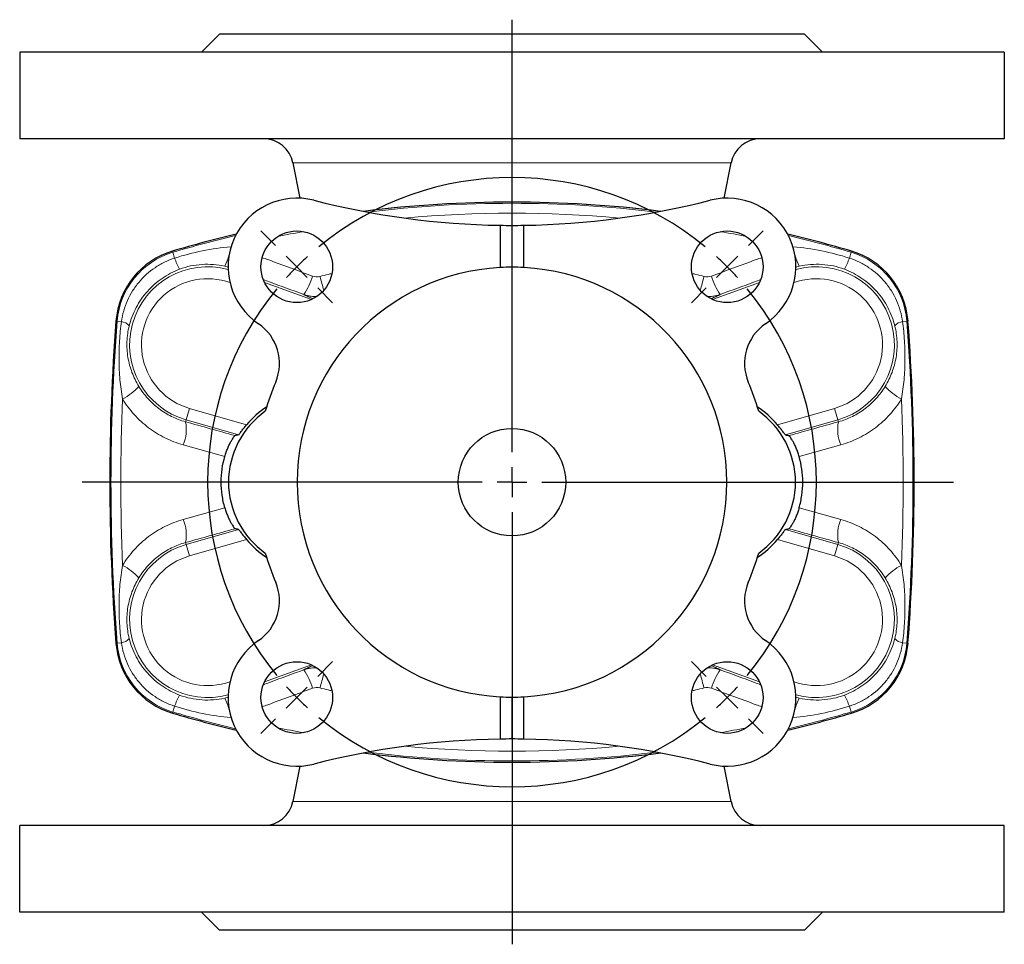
# Model space of a CAD drawing. Header units: millimetres. Extents: x -261 to 505, y -237 to 323.
# Tile 1 of 5: x -259 to -94, y -237 to -82. Entities that reach past the tile are written whole.
import ezdxf

# ---------------------------------------------------------------- set-up
doc = ezdxf.new("R2010")
doc.units = ezdxf.units.MM
doc.layers.add('FORMAT', color=7, linetype='Continuous')

# ---------------------------------------------------------------- blocks, each defined once
blk = doc.blocks.new('SW_CENTERMARKSYMBOL_2')
at = {"layer": 'FORMAT', "color": 0}
for p, q in [((0, 5), (0, 77.43)), ((0, 0), (0, 2.5)), ((-5, 0), (-72.02, 0)), ((0, 0), (-2.5, 0)), ((0, 0), (0, -2.5)), ((0, 0), (2.5, 0)), ((5, 0), (74, 0)), ((0, -5), (0, -77.38))]:
    blk.add_line(p, q, dxfattribs=at)
blk = doc.blocks.new('SW_CENTERMARKSYMBOL_3')
at = {"layer": 'FORMAT', "color": 0}
for p, q in [((-75.66, 3.54), (-78.14, 6.01)), ((3.54, 3.54), (6.01, 6.01)), ((-72.12, 0), (-73.89, 1.77)), ((-36.06, -31.06), (-36.06, 2.5)), ((0, 0), (1.77, 1.77)), ((0, 0), (-1.77, -1.77)), ((-72.12, 0), (-70.36, -1.77)), ((-68.59, -3.54), (-66.11, -6.01)), ((-3.54, -3.54), (-6.01, -6.01)), ((-36.06, -36.06), (-36.06, -33.56)), ((-41.06, -36.06), (-74.62, -36.06)), ((-36.06, -36.06), (-38.56, -36.06)), ((-36.06, -36.06), (-36.06, -38.56)), ((-36.06, -36.06), (-33.56, -36.06)), ((-31.06, -36.06), (2.5, -36.06)), ((-36.06, -41.06), (-36.06, -74.62)), ((-68.59, -68.59), (-66.11, -66.11)), ((-3.54, -68.59), (-6.01, -66.11)), ((-72.12, -72.12), (-70.36, -70.36)), ((0, -72.12), (-1.77, -70.36)), ((-72.12, -72.12), (-73.89, -73.89)), ((0, -72.12), (1.77, -73.89)), ((-75.66, -75.66), (-78.14, -78.14)), ((3.54, -75.66), (6.01, -78.14))]:
    blk.add_line(p, q, dxfattribs=at)
for start, end in [(50.6172, 129.3828), (132.1914, 135), (45, 47.8086), (42.1914, 45), (135, 137.8086), (140.6172, 219.3828), (320.6172, 39.3828), (222.1914, 225), (315, 317.8086), (225, 227.8086), (312.1914, 315), (230.6172, 309.3828)]:
    blk.add_arc((-36.06, -36.06), 51, start, end, dxfattribs=at)

msp = doc.modelspace()

# ---------------------------------------------------------------- linework, layer by layer
at = {"color": 7, "linetype": 'Continuous', "lineweight": 25}
for p, q in [((-225.29, -84.58), (-228.29, -87.58)), ((-127.29, -84.58), (-225.29, -84.58)), ((-124.29, -87.58), (-127.29, -84.58)), ((-93.8, -87.58), (-258.78, -87.58)), ((-258.78, -87.58), (-258.78, -102.08)), ((-93.8, -87.58), (-93.8, -102.08)), ((-93.8, -102.08), (-258.78, -102.08)), ((-213, -106.13), (-211.86, -112.03)), ((-140.72, -112.03), (-139.58, -106.13)), ((-178.29, -116.56), (-178.29, -123.64)), ((-176.29, -123.58), (-176.29, -116.58)), ((-174.29, -123.64), (-174.29, -116.56)), ((-178.29, -195.52), (-178.29, -202.59)), ((-176.29, -202.58), (-176.29, -195.58)), ((-174.29, -202.59), (-174.29, -195.52)), ((-211.86, -207.13), (-213, -213.03)), ((-139.58, -213.03), (-140.72, -207.13)), ((-258.78, -231.58), (-258.78, -217.08)), ((-93.8, -217.08), (-258.78, -217.08)), ((-93.8, -231.58), (-93.8, -217.08)), ((-93.8, -231.58), (-258.78, -231.58)), ((-228.29, -231.58), (-225.29, -234.58)), ((-127.29, -234.58), (-124.29, -231.58)), ((-127.29, -234.58), (-225.29, -234.58))]:
    msp.add_line(p, q, dxfattribs=at)
at = {"color": 8, "linetype": 'Continuous', "lineweight": 18}
for p, q in [((-139.58, -106.13), (-213, -106.13)), ((-223.4, -120.19), (-223.36, -120.18)), ((-223.36, -120.2), (-223.4, -120.19)), ((-129.22, -120.18), (-129.18, -120.19)), ((-129.22, -120.2), (-129.18, -120.19)), ((-233.16, -120.9), (-233.11, -121.09)), ((-233.16, -120.9), (-233.16, -120.9)), ((-233.11, -121.09), (-232.82, -122.06)), ((-119.47, -121.09), (-119.76, -122.06)), ((-119.42, -120.9), (-119.47, -121.09)), ((-119.42, -120.9), (-119.42, -120.9)), ((-224.41, -123.42), (-223.85, -123.57)), ((-128.17, -123.42), (-128.74, -123.57)), ((-209.91, -129), (-217.75, -126.15)), ((-142.67, -129), (-134.84, -126.15)), ((-242.64, -132.6), (-242.63, -132.6)), ((-242.63, -132.6), (-242.44, -132.61)), ((-242.44, -132.61), (-241.74, -132.67)), ((-110.14, -132.61), (-110.85, -132.67)), ((-109.95, -132.6), (-110.14, -132.61)), ((-109.95, -132.6), (-109.94, -132.6)), ((-230.34, -147.22), (-230.89, -149.14)), ((-220.76, -149.97), (-230.34, -147.22)), ((-131.82, -149.97), (-122.24, -147.22)), ((-122.24, -147.22), (-121.69, -149.14)), ((-230.99, -149.47), (-230.89, -149.14)), ((-230.89, -149.14), (-222.11, -151.66)), ((-121.69, -149.14), (-130.47, -151.66)), ((-121.6, -149.47), (-121.69, -149.14)), ((-231.39, -153.32), (-224.4, -155.28)), ((-121.19, -153.32), (-128.18, -155.28)), ((-231.39, -165.84), (-224.4, -163.88)), ((-121.19, -165.84), (-128.18, -163.88)), ((-230.89, -170.02), (-222.11, -167.5)), ((-121.69, -170.02), (-130.47, -167.5)), ((-230.99, -169.69), (-230.89, -170.02)), ((-220.76, -169.19), (-230.34, -171.94)), ((-131.82, -169.19), (-122.24, -171.94)), ((-121.6, -169.69), (-121.69, -170.02)), ((-230.34, -171.94), (-230.89, -170.02)), ((-122.24, -171.94), (-121.69, -170.02)), ((-242.64, -186.56), (-242.63, -186.56)), ((-242.63, -186.56), (-242.44, -186.54)), ((-242.44, -186.54), (-241.74, -186.49)), ((-110.14, -186.54), (-110.85, -186.49)), ((-109.95, -186.56), (-110.14, -186.54)), ((-109.95, -186.56), (-109.94, -186.56)), ((-209.91, -190.16), (-217.75, -193.01)), ((-142.67, -190.16), (-134.84, -193.01)), ((-224.41, -195.74), (-223.85, -195.59)), ((-128.17, -195.74), (-128.74, -195.59)), ((-233.11, -198.07), (-232.82, -197.09)), ((-119.47, -198.07), (-119.76, -197.09)), ((-233.16, -198.26), (-233.11, -198.07)), ((-233.16, -198.26), (-233.16, -198.26)), ((-223.36, -198.96), (-223.4, -198.97)), ((-223.4, -198.97), (-223.36, -198.98)), ((-129.22, -198.96), (-129.18, -198.97)), ((-129.22, -198.98), (-129.18, -198.97)), ((-119.42, -198.26), (-119.47, -198.07)), ((-119.42, -198.26), (-119.42, -198.26)), ((-139.58, -213.03), (-213, -213.03))]:
    msp.add_line(p, q, dxfattribs=at)
at = {"color": 7, "linetype": 'Continuous', "lineweight": 25}
for centre, radius in [((-212.35, -123.52), 6), ((-140.23, -123.52), 6), ((-176.29, -159.58), 9), ((-212.35, -195.64), 6), ((-140.23, -195.64), 6)]:
    msp.add_circle(centre, radius, dxfattribs=at)
for centre, radius, start, end in [((-217.91, -107.08), 5, 11, 90), ((-134.67, -107.08), 5, 90, 169), ((-212.35, -123.52), 11.5, 75.579, 236.0214), ((-140.23, -123.52), 11.5, 303.9786, 104.421), ((-176.29, 16.72), 133.3, 255.579, 269.1403), ((-176.29, -313.95), 201.26, 82.9006, 97.0994), ((-176.29, 16.72), 133.3, 270.8597, 284.421), ((-176.29, 16.72), 133.3, 269.1403, 270), ((-176.29, 16.72), 133.3, 270, 270.8597), ((-176.29, -313.95), 201.26, 103.2676, 106.4147), ((-176.29, -313.95), 201.26, 73.5853, 76.7324), ((-229.42, -133.62), 13.26, 106.4147, 175.5947), ((-123.16, -133.62), 13.26, 4.4053, 73.5853), ((-176.29, -159.58), 36, 93.1847, 266.8153), ((-176.29, -159.58), 36, 90, 93.1847), ((-176.29, -159.58), 36, 86.8153, 90), ((-176.29, -159.58), 36, 273.1847, 86.8153), ((107.58, -159.58), 351.26, 175.5947, 184.4053), ((-223.25, -139.69), 8, 337.0429, 56.0214), ((-129.33, -139.69), 8, 123.9786, 202.9571), ((-460.17, -159.58), 351.26, 355.5947, 4.4053), ((-176.29, -159.58), 43, 157.0429, 163.9773), ((-176.29, -159.58), 43, 16.0227, 22.9571), ((-209.29, -159.58), 14.5, 125.0612, 234.9388), ((-209.29, -159.58), 14.97, 122.8587, 140.0372), ((-143.29, -159.58), 14.97, 39.9628, 57.1413), ((-143.29, -159.58), 14.5, 305.0612, 54.9388), ((-209.29, -159.58), 14.97, 219.9628, 237.1413), ((-143.29, -159.58), 14.97, 302.8587, 320.0372), ((-176.29, -159.58), 43, 196.0227, 202.9571), ((-176.29, -159.58), 43, 337.0429, 343.9773), ((-223.25, -179.47), 8, 303.9786, 22.9571), ((-129.33, -179.47), 8, 157.0429, 236.0214), ((-212.35, -195.64), 11.5, 123.9786, 284.421), ((-140.23, -195.64), 11.5, 255.579, 56.0214), ((-229.42, -185.54), 13.26, 184.4053, 253.5853), ((-123.16, -185.54), 13.26, 286.4147, 355.5947), ((-176.29, -159.58), 36, 266.8153, 270), ((-176.29, -159.58), 36, 270, 273.1847), ((-176.29, -5.2), 201.26, 253.5853, 256.7324), ((-176.29, -5.2), 201.26, 283.2676, 286.4147), ((-176.29, -335.88), 133.3, 90.8597, 104.421), ((-176.29, -335.88), 133.3, 90, 90.8597), ((-176.29, -335.88), 133.3, 89.1403, 90), ((-176.29, -335.88), 133.3, 75.579, 89.1403), ((-176.29, -5.2), 201.26, 262.9006, 277.0994), ((-217.91, -212.08), 5, 270, 349), ((-134.67, -212.08), 5, 191, 270)]:
    msp.add_arc(centre, radius, start, end, dxfattribs=at)
at = {"color": 8, "linetype": 'Continuous', "lineweight": 18}
for centre, radius, start, end in [((-176.29, -313.95), 201.26, 82.903, 97.097), ((-176.29, -313.95), 201.06, 83.0805, 96.9195), ((-176.29, -313.95), 199.41, 84.8226, 95.1774), ((-176.29, -313.95), 201.26, 103.2683, 106.4147), ((-176.29, -313.95), 201.06, 103.3172, 106.4147), ((-176.29, -313.95), 199.41, 100.0853, 101.3606), ((-176.29, -313.95), 199.41, 78.6394, 79.9147), ((-176.29, -313.95), 201.26, 73.5853, 76.7317), ((-176.29, -313.95), 201.06, 73.5853, 76.6828), ((-234.56, -118.45), 11.29, 333.8933, 351.14), ((-118.02, -118.45), 11.29, 188.86, 206.1067), ((-229.42, -133.62), 13.26, 106.4147, 175.5947), ((-229.42, -133.62), 13.06, 106.4147, 175.5947), ((-222.84, -118.71), 10.52, 198.5778, 209.7165), ((-129.74, -118.71), 10.52, 330.2835, 341.4222), ((-123.16, -133.62), 13.06, 4.4053, 73.5853), ((-123.16, -133.62), 13.26, 4.4053, 73.5853), ((-227.29, -136.58), 13.07, 74.7067, 254), ((-125.29, -136.58), 13.07, 286, 105.2933), ((-219.37, -122.3), 10.06, 324.3844, 343.9266), ((-69.27, -87.6), 144.17, 195.0939, 196.0461), ((-283.31, -87.6), 144.17, 343.9539, 344.9061), ((-133.21, -122.3), 10.06, 196.0734, 215.6156), ((-227.29, -136.58), 11.07, 70.2165, 254), ((-125.29, -136.58), 11.07, 286, 109.7835), ((107.58, -159.58), 351.26, 175.5947, 184.4053), ((107.58, -159.58), 351.06, 175.5947, 184.4053), ((-242.19, -135), 2.38, 42.0979, 78.8731), ((-110.39, -135), 2.38, 101.1269, 137.9021), ((-460.17, -159.58), 351.06, 355.5947, 4.4053), ((-460.17, -159.58), 351.26, 355.5947, 4.4053), ((-245.74, -137.36), 9.28, 296.8536, 318.2137), ((-106.84, -137.36), 9.28, 221.7863, 243.1464), ((107.58, -159.58), 349.41, 177.7139, 182.2861), ((-460.17, -159.58), 349.41, 357.7139, 2.2861), ((-237.5, -150.73), 6.64, 336.9894, 10.9467), ((-115.08, -150.73), 6.64, 169.0533, 203.0106), ((-237.5, -168.43), 6.64, 349.0533, 23.0106), ((-115.08, -168.43), 6.64, 156.9894, 190.9467), ((-227.29, -182.58), 13.07, 106, 285.2933), ((-125.29, -182.58), 13.07, 254.7067, 74), ((-227.29, -182.58), 11.07, 106, 289.7835), ((-125.29, -182.58), 11.07, 250.2165, 74), ((-245.74, -181.8), 9.28, 41.7863, 63.1464), ((-106.84, -181.8), 9.28, 116.8536, 138.2137), ((-242.19, -184.16), 2.38, 281.1269, 317.9021), ((-110.39, -184.16), 2.38, 222.0979, 258.8731), ((-229.42, -185.54), 13.26, 184.4053, 253.5853), ((-229.42, -185.54), 13.06, 184.4053, 253.5853), ((-123.16, -185.54), 13.06, 286.4147, 355.5947), ((-123.16, -185.54), 13.26, 286.4147, 355.5947), ((-219.37, -196.86), 10.06, 16.0734, 35.6156), ((-133.21, -196.86), 10.06, 144.3844, 163.9266), ((-69.27, -231.56), 144.17, 163.9539, 164.9061), ((-283.31, -231.56), 144.17, 15.0939, 16.0461), ((-222.84, -200.45), 10.52, 150.2835, 161.4222), ((-234.56, -200.71), 11.29, 8.86, 26.1067), ((-118.02, -200.71), 11.29, 153.8933, 171.14), ((-129.74, -200.45), 10.52, 18.5778, 29.7165), ((-176.29, -5.2), 201.26, 253.5853, 256.7317), ((-176.29, -5.2), 201.06, 253.5853, 256.6828), ((-176.29, -5.2), 201.26, 283.2683, 286.4147), ((-176.29, -5.2), 201.06, 283.3172, 286.4147), ((-176.29, -5.2), 199.41, 258.6394, 259.9147), ((-176.29, -5.2), 199.41, 280.0853, 281.3606), ((-176.29, -5.2), 199.41, 264.8226, 275.1774), ((-176.29, -5.2), 201.26, 262.903, 277.097), ((-176.29, -5.2), 201.06, 263.0805, 276.9195)]:
    msp.add_arc(centre, radius, start, end, dxfattribs=at)
for points, knots in [([(-223.4, -120.19), (-225, -120.31), (-226.59, -120.54), (-229.74, -121.17), (-231.29, -121.57), (-232.82, -122.06)], [0, 0, 0, 0, 0.5, 0.5, 1, 1, 1, 1]), ([(-129.18, -120.19), (-127.58, -120.31), (-125.99, -120.54), (-122.84, -121.17), (-121.29, -121.57), (-119.76, -122.06)], [0, 0, 0, 0, 0.5, 0.5, 1, 1, 1, 1]), ([(-232.82, -122.06), (-233.4, -122.25), (-233.97, -122.48), (-234.8, -122.89), (-235.07, -123.03), (-235.6, -123.34), (-235.85, -123.5), (-237.11, -124.34), (-238, -125.15), (-239.18, -126.56), (-239.54, -127.05), (-240.19, -128.07), (-240.47, -128.61), (-240.97, -129.71), (-241.18, -130.29), (-241.52, -131.47), (-241.65, -132.06), (-241.74, -132.67)], [0, 0, 0, 0, 0.125, 0.125, 0.1875, 0.1875, 0.25, 0.25, 0.5, 0.5, 0.625, 0.625, 0.75, 0.75, 0.875, 0.875, 1, 1, 1, 1]), ([(-209.7, -125.08), (-212.2, -124.16), (-215.01, -123.12), (-217.82, -122.08), (-218.14, -121.96)], [0, 0, 0, 0, 0.885516, 1, 1, 1, 1]), ([(-142.88, -125.08), (-140.38, -124.16), (-137.57, -123.12), (-134.76, -122.08), (-134.44, -121.96)], [0, 0, 0, 0, 0.885516, 1, 1, 1, 1]), ([(-119.76, -122.06), (-119.18, -122.25), (-118.61, -122.48), (-117.78, -122.89), (-117.51, -123.03), (-116.99, -123.34), (-116.73, -123.5), (-115.48, -124.34), (-114.58, -125.15), (-113.4, -126.56), (-113.04, -127.05), (-112.4, -128.07), (-112.11, -128.61), (-111.61, -129.71), (-111.4, -130.29), (-111.06, -131.47), (-110.93, -132.06), (-110.85, -132.67)], [0, 0, 0, 0, 0.125, 0.125, 0.1875, 0.1875, 0.25, 0.25, 0.5, 0.5, 0.625, 0.625, 0.75, 0.75, 0.875, 0.875, 1, 1, 1, 1]), ([(-231.98, -123.93), (-231.38, -123.7), (-230.76, -123.52), (-229.51, -123.25), (-228.87, -123.17), (-227.59, -123.08), (-226.95, -123.09), (-225.68, -123.19), (-225.05, -123.28), (-224.41, -123.42)], [0, 0, 0, 0, 0.25, 0.25, 0.5, 0.5, 0.75, 0.75, 1, 1, 1, 1]), ([(-120.6, -123.93), (-121.21, -123.7), (-121.82, -123.52), (-123.07, -123.25), (-123.71, -123.17), (-124.99, -123.08), (-125.63, -123.09), (-126.9, -123.19), (-127.53, -123.28), (-128.17, -123.42)], [0, 0, 0, 0, 0.25, 0.25, 0.5, 0.5, 0.75, 0.75, 1, 1, 1, 1]), ([(-240.43, -133.41), (-240.3, -132.88), (-240.13, -132.35), (-239.74, -131.33), (-239.52, -130.82), (-238.75, -129.37), (-238.13, -128.46), (-236.65, -126.8), (-235.83, -126.08), (-234.47, -125.15), (-233.99, -124.86), (-233.01, -124.35), (-232.5, -124.12), (-231.98, -123.93)], [0, 0, 0, 0, 0.125, 0.125, 0.25, 0.25, 0.5, 0.5, 0.75, 0.75, 0.875, 0.875, 1, 1, 1, 1]), ([(-206.46, -124.65), (-206.68, -124.7), (-207.35, -124.85), (-208.01, -125.02), (-208.47, -125.14)], [0, 0, 0, 0, 0.318107, 1, 1, 1, 1]), ([(-146.12, -124.65), (-145.9, -124.7), (-145.23, -124.85), (-144.57, -125.02), (-144.11, -125.14)], [0, 0, 0, 0, 0.318107, 1, 1, 1, 1]), ([(-112.15, -133.41), (-112.28, -132.88), (-112.45, -132.35), (-112.84, -131.33), (-113.06, -130.82), (-113.83, -129.37), (-114.45, -128.46), (-115.93, -126.8), (-116.75, -126.08), (-118.11, -125.15), (-118.59, -124.86), (-119.57, -124.35), (-120.08, -124.12), (-120.6, -123.93)], [0, 0, 0, 0, 0.125, 0.125, 0.25, 0.25, 0.5, 0.5, 0.75, 0.75, 0.875, 0.875, 1, 1, 1, 1]), ([(-217.95, -125.67), (-217.61, -125.79), (-215.36, -126.62), (-213.11, -127.45), (-211.19, -128.15)], [0, 0, 0, 0, 0.148852, 1, 1, 1, 1]), ([(-134.64, -125.67), (-134.97, -125.79), (-137.22, -126.62), (-139.47, -127.45), (-141.39, -128.15)], [0, 0, 0, 0, 0.148852, 1, 1, 1, 1]), ([(-211.19, -128.15), (-211.16, -128.17), (-211.11, -128.2), (-211, -128.26), (-210.87, -128.32), (-210.69, -128.41), (-210.43, -128.53), (-210.09, -128.68), (-209.83, -128.8), (-209.67, -128.86), (-209.66, -128.87)], [0, 0, 0, 0, 0.104834, 0.2096716, 0.315263, 0.4208573, 0.608093, 0.7955242, 0.9828233, 1, 1, 1, 1]), ([(-211.19, -128.15), (-211.02, -128.21), (-210.68, -128.32), (-210.19, -128.43), (-209.72, -128.49), (-209.34, -128.51), (-209.11, -128.5), (-209.02, -128.5)], [0, 0, 0, 0, 0.241983, 0.485949, 0.685122, 0.884293, 1, 1, 1, 1]), ([(-141.39, -128.15), (-141.56, -128.21), (-141.9, -128.32), (-142.39, -128.43), (-142.86, -128.49), (-143.24, -128.51), (-143.47, -128.5), (-143.56, -128.5)], [0, 0, 0, 0, 0.241983, 0.485949, 0.685122, 0.884293, 1, 1, 1, 1]), ([(-141.39, -128.15), (-141.42, -128.17), (-141.47, -128.2), (-141.58, -128.26), (-141.71, -128.32), (-141.9, -128.41), (-142.15, -128.53), (-142.5, -128.68), (-142.75, -128.8), (-142.91, -128.86), (-142.92, -128.87)], [0, 0, 0, 0, 0.104834, 0.209672, 0.315263, 0.420857, 0.608093, 0.795524, 0.982823, 1, 1, 1, 1]), ([(-241.74, -132.67), (-241.88, -133.75), (-241.98, -134.83), (-242.12, -137), (-242.14, -138.08), (-242.12, -140.25), (-242.07, -141.34), (-241.88, -143.5), (-241.74, -144.57), (-241.55, -145.64)], [0, 0, 0, 0, 0.25, 0.25, 0.5, 0.5, 0.75, 0.75, 1, 1, 1, 1]), ([(-238.82, -143.55), (-239.28, -142.78), (-239.66, -142), (-240.11, -140.79), (-240.25, -140.38), (-240.47, -139.55), (-240.56, -139.12), (-240.71, -138.26), (-240.76, -137.83), (-240.81, -136.94), (-240.82, -136.49), (-240.79, -135.6), (-240.75, -135.15), (-240.62, -134.27), (-240.54, -133.84), (-240.43, -133.41)], [0, 0, 0, 0, 0.25, 0.25, 0.375, 0.375, 0.5, 0.5, 0.625, 0.625, 0.75, 0.75, 0.875, 0.875, 1, 1, 1, 1]), ([(-113.76, -143.55), (-113.3, -142.78), (-112.92, -142), (-112.47, -140.79), (-112.33, -140.38), (-112.11, -139.55), (-112.02, -139.12), (-111.87, -138.26), (-111.82, -137.83), (-111.77, -136.94), (-111.76, -136.49), (-111.79, -135.6), (-111.83, -135.15), (-111.96, -134.27), (-112.04, -133.84), (-112.15, -133.41)], [0, 0, 0, 0, 0.25, 0.25, 0.375, 0.375, 0.5, 0.5, 0.625, 0.625, 0.75, 0.75, 0.875, 0.875, 1, 1, 1, 1]), ([(-110.85, -132.67), (-110.7, -133.75), (-110.6, -134.83), (-110.46, -137), (-110.44, -138.08), (-110.46, -140.25), (-110.51, -141.34), (-110.7, -143.5), (-110.84, -144.57), (-111.03, -145.64)], [0, 0, 0, 0, 0.25, 0.25, 0.5, 0.5, 0.75, 0.75, 1, 1, 1, 1]), ([(-230.99, -149.47), (-231.79, -149.24), (-232.58, -148.94), (-234.07, -148.2), (-234.78, -147.77), (-235.78, -147.01), (-236.11, -146.74), (-236.73, -146.17), (-237.03, -145.88), (-237.87, -144.95), (-238.37, -144.27), (-238.82, -143.55)], [0, 0, 0, 0, 0.25, 0.25, 0.5, 0.5, 0.625, 0.625, 0.75, 0.75, 1, 1, 1, 1]), ([(-121.6, -149.47), (-120.79, -149.24), (-120, -148.94), (-118.51, -148.2), (-117.8, -147.77), (-116.8, -147.01), (-116.47, -146.74), (-115.85, -146.17), (-115.55, -145.88), (-114.71, -144.95), (-114.21, -144.27), (-113.76, -143.55)], [0, 0, 0, 0, 0.25, 0.25, 0.5, 0.5, 0.625, 0.625, 0.75, 0.75, 1, 1, 1, 1]), ([(-241.55, -145.64), (-240.97, -146.58), (-240.32, -147.45), (-239.23, -148.65), (-238.85, -149.04), (-238.04, -149.77), (-237.62, -150.13), (-236.32, -151.11), (-235.4, -151.68), (-233.95, -152.39), (-233.45, -152.61), (-232.44, -153), (-231.92, -153.17), (-231.39, -153.32)], [0, 0, 0, 0, 0.25, 0.25, 0.375, 0.375, 0.5, 0.5, 0.75, 0.75, 0.875, 0.875, 1, 1, 1, 1]), ([(-111.03, -145.64), (-111.61, -146.58), (-112.26, -147.45), (-113.35, -148.65), (-113.73, -149.04), (-114.54, -149.77), (-114.96, -150.13), (-116.26, -151.11), (-117.18, -151.68), (-118.63, -152.39), (-119.13, -152.61), (-120.14, -153), (-120.66, -153.17), (-121.19, -153.32)], [0, 0, 0, 0, 0.25, 0.25, 0.375, 0.375, 0.5, 0.5, 0.75, 0.75, 0.875, 0.875, 1, 1, 1, 1]), ([(-241.55, -173.52), (-240.97, -172.58), (-240.32, -171.71), (-239.23, -170.5), (-238.85, -170.12), (-238.04, -169.39), (-237.62, -169.03), (-236.32, -168.05), (-235.4, -167.48), (-233.95, -166.76), (-233.45, -166.55), (-232.44, -166.16), (-231.92, -165.98), (-231.39, -165.84)], [0, 0, 0, 0, 0.25, 0.25, 0.375, 0.375, 0.5, 0.5, 0.75, 0.75, 0.875, 0.875, 1, 1, 1, 1]), ([(-111.03, -173.52), (-111.61, -172.58), (-112.26, -171.71), (-113.35, -170.5), (-113.73, -170.12), (-114.54, -169.39), (-114.96, -169.03), (-116.26, -168.05), (-117.18, -167.48), (-118.63, -166.76), (-119.13, -166.55), (-120.14, -166.16), (-120.66, -165.98), (-121.19, -165.84)], [0, 0, 0, 0, 0.25, 0.25, 0.375, 0.375, 0.5, 0.5, 0.75, 0.75, 0.875, 0.875, 1, 1, 1, 1]), ([(-230.99, -169.69), (-231.79, -169.92), (-232.58, -170.22), (-234.07, -170.96), (-234.78, -171.39), (-235.78, -172.15), (-236.11, -172.42), (-236.73, -172.99), (-237.03, -173.28), (-237.87, -174.21), (-238.37, -174.88), (-238.82, -175.61)], [0, 0, 0, 0, 0.25, 0.25, 0.5, 0.5, 0.625, 0.625, 0.75, 0.75, 1, 1, 1, 1]), ([(-121.6, -169.69), (-120.79, -169.92), (-120, -170.22), (-118.51, -170.96), (-117.8, -171.39), (-116.8, -172.15), (-116.47, -172.42), (-115.85, -172.99), (-115.55, -173.28), (-114.71, -174.21), (-114.21, -174.88), (-113.76, -175.61)], [0, 0, 0, 0, 0.25, 0.25, 0.5, 0.5, 0.625, 0.625, 0.75, 0.75, 1, 1, 1, 1]), ([(-241.74, -186.49), (-241.88, -185.41), (-241.98, -184.33), (-242.12, -182.16), (-242.14, -181.07), (-242.12, -178.91), (-242.07, -177.82), (-241.88, -175.66), (-241.74, -174.59), (-241.55, -173.52)], [0, 0, 0, 0, 0.25, 0.25, 0.5, 0.5, 0.75, 0.75, 1, 1, 1, 1]), ([(-110.85, -186.49), (-110.7, -185.41), (-110.6, -184.33), (-110.46, -182.16), (-110.44, -181.07), (-110.46, -178.91), (-110.51, -177.82), (-110.7, -175.66), (-110.84, -174.59), (-111.03, -173.52)], [0, 0, 0, 0, 0.25, 0.25, 0.5, 0.5, 0.75, 0.75, 1, 1, 1, 1]), ([(-238.82, -175.61), (-239.28, -176.38), (-239.66, -177.15), (-240.11, -178.36), (-240.25, -178.77), (-240.47, -179.61), (-240.56, -180.04), (-240.71, -180.9), (-240.76, -181.33), (-240.81, -182.22), (-240.82, -182.66), (-240.79, -183.56), (-240.75, -184.01), (-240.62, -184.89), (-240.54, -185.32), (-240.43, -185.75)], [0, 0, 0, 0, 0.25, 0.25, 0.375, 0.375, 0.5, 0.5, 0.625, 0.625, 0.75, 0.75, 0.875, 0.875, 1, 1, 1, 1]), ([(-113.76, -175.61), (-113.3, -176.38), (-112.92, -177.15), (-112.47, -178.36), (-112.33, -178.77), (-112.11, -179.61), (-112.02, -180.04), (-111.87, -180.9), (-111.82, -181.33), (-111.77, -182.22), (-111.76, -182.66), (-111.79, -183.56), (-111.83, -184.01), (-111.96, -184.89), (-112.04, -185.32), (-112.15, -185.75)], [0, 0, 0, 0, 0.25, 0.25, 0.375, 0.375, 0.5, 0.5, 0.625, 0.625, 0.75, 0.75, 0.875, 0.875, 1, 1, 1, 1]), ([(-240.43, -185.75), (-240.3, -186.28), (-240.13, -186.8), (-239.74, -187.83), (-239.52, -188.34), (-238.75, -189.79), (-238.13, -190.69), (-236.65, -192.36), (-235.83, -193.08), (-234.47, -194.01), (-233.99, -194.3), (-233.01, -194.81), (-232.5, -195.04), (-231.98, -195.23)], [0, 0, 0, 0, 0.125, 0.125, 0.25, 0.25, 0.5, 0.5, 0.75, 0.75, 0.875, 0.875, 1, 1, 1, 1]), ([(-112.15, -185.75), (-112.28, -186.28), (-112.45, -186.8), (-112.84, -187.83), (-113.06, -188.34), (-113.83, -189.79), (-114.45, -190.69), (-115.93, -192.36), (-116.75, -193.08), (-118.11, -194.01), (-118.59, -194.3), (-119.57, -194.81), (-120.08, -195.04), (-120.6, -195.23)], [0, 0, 0, 0, 0.125, 0.125, 0.25, 0.25, 0.5, 0.5, 0.75, 0.75, 0.875, 0.875, 1, 1, 1, 1]), ([(-232.82, -197.09), (-233.4, -196.9), (-233.97, -196.68), (-234.8, -196.27), (-235.07, -196.13), (-235.6, -195.82), (-235.85, -195.66), (-237.11, -194.82), (-238, -194.01), (-239.18, -192.6), (-239.54, -192.11), (-240.19, -191.08), (-240.47, -190.55), (-240.97, -189.44), (-241.18, -188.87), (-241.52, -187.69), (-241.65, -187.1), (-241.74, -186.49)], [0, 0, 0, 0, 0.125, 0.125, 0.1875, 0.1875, 0.25, 0.25, 0.5, 0.5, 0.625, 0.625, 0.75, 0.75, 0.875, 0.875, 1, 1, 1, 1]), ([(-119.76, -197.09), (-119.18, -196.9), (-118.61, -196.68), (-117.78, -196.27), (-117.51, -196.13), (-116.99, -195.82), (-116.73, -195.66), (-115.48, -194.82), (-114.58, -194.01), (-113.4, -192.6), (-113.04, -192.11), (-112.4, -191.08), (-112.11, -190.55), (-111.61, -189.44), (-111.4, -188.87), (-111.06, -187.69), (-110.93, -187.1), (-110.85, -186.49)], [0, 0, 0, 0, 0.125, 0.125, 0.1875, 0.1875, 0.25, 0.25, 0.5, 0.5, 0.625, 0.625, 0.75, 0.75, 0.875, 0.875, 1, 1, 1, 1]), ([(-217.95, -193.49), (-217.61, -193.36), (-215.36, -192.54), (-213.11, -191.71), (-211.19, -191)], [0, 0, 0, 0, 0.148852, 1, 1, 1, 1]), ([(-211.19, -191), (-211.16, -190.99), (-211.11, -190.96), (-211, -190.9), (-210.87, -190.84), (-210.69, -190.75), (-210.43, -190.63), (-210.09, -190.47), (-209.83, -190.36), (-209.67, -190.3), (-209.66, -190.29)], [0, 0, 0, 0, 0.104834, 0.209672, 0.315263, 0.420857, 0.608093, 0.795524, 0.982823, 1, 1, 1, 1]), ([(-211.19, -191), (-211.02, -190.95), (-210.68, -190.84), (-210.19, -190.73), (-209.72, -190.67), (-209.34, -190.65), (-209.11, -190.66), (-209.02, -190.66)], [0, 0, 0, 0, 0.241983, 0.485949, 0.685122, 0.884293, 1, 1, 1, 1]), ([(-141.39, -191), (-141.56, -190.95), (-141.9, -190.84), (-142.39, -190.73), (-142.86, -190.67), (-143.24, -190.65), (-143.47, -190.66), (-143.56, -190.66)], [0, 0, 0, 0, 0.241983, 0.485949, 0.685122, 0.884293, 1, 1, 1, 1]), ([(-141.39, -191), (-141.42, -190.99), (-141.47, -190.96), (-141.58, -190.9), (-141.71, -190.84), (-141.9, -190.75), (-142.15, -190.63), (-142.5, -190.47), (-142.75, -190.36), (-142.91, -190.3), (-142.92, -190.29)], [0, 0, 0, 0, 0.104834, 0.209672, 0.315263, 0.420857, 0.608093, 0.795524, 0.982823, 1, 1, 1, 1]), ([(-134.64, -193.49), (-134.97, -193.36), (-137.22, -192.54), (-139.47, -191.71), (-141.39, -191)], [0, 0, 0, 0, 0.148852, 1, 1, 1, 1]), ([(-209.7, -194.08), (-212.2, -195), (-215.01, -196.04), (-217.82, -197.08), (-218.14, -197.19)], [0, 0, 0, 0, 0.885516, 1, 1, 1, 1]), ([(-206.46, -194.51), (-206.68, -194.46), (-207.35, -194.31), (-208.01, -194.13), (-208.47, -194.02)], [0, 0, 0, 0, 0.318107, 1, 1, 1, 1]), ([(-146.12, -194.51), (-145.9, -194.46), (-145.23, -194.31), (-144.57, -194.13), (-144.11, -194.02)], [0, 0, 0, 0, 0.318107, 1, 1, 1, 1]), ([(-142.88, -194.08), (-140.38, -195), (-137.57, -196.04), (-134.76, -197.08), (-134.44, -197.19)], [0, 0, 0, 0, 0.885516, 1, 1, 1, 1]), ([(-231.98, -195.23), (-231.38, -195.46), (-230.76, -195.64), (-229.51, -195.9), (-228.87, -195.99), (-227.59, -196.08), (-226.95, -196.07), (-225.68, -195.97), (-225.05, -195.88), (-224.41, -195.74)], [0, 0, 0, 0, 0.25, 0.25, 0.5, 0.5, 0.75, 0.75, 1, 1, 1, 1]), ([(-120.6, -195.23), (-121.21, -195.46), (-121.82, -195.64), (-123.07, -195.9), (-123.71, -195.99), (-124.99, -196.08), (-125.63, -196.07), (-126.9, -195.97), (-127.53, -195.88), (-128.17, -195.74)], [0, 0, 0, 0, 0.25, 0.25, 0.5, 0.5, 0.75, 0.75, 1, 1, 1, 1]), ([(-223.4, -198.97), (-225, -198.85), (-226.59, -198.62), (-229.74, -197.99), (-231.29, -197.58), (-232.82, -197.09)], [0, 0, 0, 0, 0.5, 0.5, 1, 1, 1, 1]), ([(-129.18, -198.97), (-127.58, -198.85), (-125.99, -198.62), (-122.84, -197.99), (-121.29, -197.58), (-119.76, -197.09)], [0, 0, 0, 0, 0.5, 0.5, 1, 1, 1, 1])]:
    msp.add_open_spline(points, degree=3, knots=knots, dxfattribs=at)
for points in [[(-208.47, -125.14), (-208.87, -125.25), (-209.31, -125.23), (-209.7, -125.08)], [(-144.11, -125.14), (-143.71, -125.25), (-143.27, -125.23), (-142.88, -125.08)], [(-222.69, -151.79), (-225.46, -151.02), (-228.22, -150.24), (-230.99, -149.47)], [(-129.89, -151.79), (-127.12, -151.02), (-124.36, -150.24), (-121.6, -149.47)], [(-222.69, -167.37), (-225.46, -168.14), (-228.22, -168.92), (-230.99, -169.69)], [(-129.89, -167.37), (-127.12, -168.14), (-124.36, -168.92), (-121.6, -169.69)], [(-208.47, -194.02), (-208.87, -193.91), (-209.31, -193.93), (-209.7, -194.08)], [(-144.11, -194.02), (-143.71, -193.91), (-143.27, -193.93), (-142.88, -194.08)]]:
    msp.add_open_spline(points, degree=3, dxfattribs=at)
at = {"color": 7, "linetype": 'Continuous', "lineweight": 25}
for points, knots in [([(-222.11, -151.66), (-222.1, -151.66), (-222.08, -151.64), (-222.04, -151.59), (-222.01, -151.56), (-221.93, -151.46), (-221.89, -151.41), (-221.79, -151.28), (-221.73, -151.2), (-221.55, -150.96), (-221.41, -150.77), (-221.1, -150.38), (-220.93, -150.17), (-220.76, -149.97)], [0, 0, 0, 0, 0.125, 0.125, 0.25, 0.25, 0.375, 0.375, 0.5, 0.5, 0.75, 0.75, 1, 1, 1, 1]), ([(-130.47, -151.66), (-130.48, -151.66), (-130.5, -151.64), (-130.54, -151.59), (-130.58, -151.56), (-130.65, -151.46), (-130.69, -151.41), (-130.79, -151.28), (-130.85, -151.2), (-131.03, -150.96), (-131.17, -150.77), (-131.48, -150.38), (-131.65, -150.17), (-131.82, -149.97)], [0, 0, 0, 0, 0.125, 0.125, 0.25, 0.25, 0.375, 0.375, 0.5, 0.5, 0.75, 0.75, 1, 1, 1, 1]), ([(-224.4, -155.28), (-224.33, -155.03), (-224.25, -154.79), (-224.09, -154.32), (-224, -154.1), (-223.82, -153.67), (-223.73, -153.47), (-223.55, -153.1), (-223.46, -152.93), (-223.29, -152.62), (-223.21, -152.48), (-223.06, -152.24), (-222.99, -152.14), (-222.81, -151.89), (-222.73, -151.8), (-222.69, -151.79)], [0, 0, 0, 0, 0.125, 0.125, 0.25, 0.25, 0.375, 0.375, 0.5, 0.5, 0.625, 0.625, 0.75, 0.75, 1, 1, 1, 1]), ([(-128.18, -155.28), (-128.25, -155.03), (-128.33, -154.79), (-128.49, -154.32), (-128.58, -154.1), (-128.76, -153.67), (-128.85, -153.47), (-129.03, -153.1), (-129.12, -152.93), (-129.29, -152.62), (-129.37, -152.48), (-129.52, -152.24), (-129.59, -152.14), (-129.77, -151.89), (-129.85, -151.8), (-129.89, -151.79)], [0, 0, 0, 0, 0.125, 0.125, 0.25, 0.25, 0.375, 0.375, 0.5, 0.5, 0.625, 0.625, 0.75, 0.75, 1, 1, 1, 1]), ([(-224.4, -163.88), (-224.6, -163.19), (-224.75, -162.47), (-224.96, -161.02), (-225.01, -160.3), (-225.01, -158.1), (-224.8, -156.67), (-224.4, -155.28)], [0, 0, 0, 0, 0.25, 0.25, 0.5, 0.5, 1, 1, 1, 1]), ([(-128.18, -163.88), (-127.98, -163.19), (-127.83, -162.47), (-127.62, -161.02), (-127.57, -160.3), (-127.58, -158.1), (-127.78, -156.67), (-128.18, -155.28)], [0, 0, 0, 0, 0.25, 0.25, 0.5, 0.5, 1, 1, 1, 1]), ([(-224.4, -163.88), (-224.33, -164.13), (-224.25, -164.37), (-224.09, -164.83), (-224, -165.06), (-223.82, -165.49), (-223.73, -165.69), (-223.55, -166.06), (-223.46, -166.23), (-223.29, -166.54), (-223.21, -166.67), (-223.06, -166.92), (-222.99, -167.02), (-222.81, -167.27), (-222.73, -167.36), (-222.69, -167.37)], [0, 0, 0, 0, 0.125, 0.125, 0.25, 0.25, 0.375, 0.375, 0.5, 0.5, 0.625, 0.625, 0.75, 0.75, 1, 1, 1, 1]), ([(-128.18, -163.88), (-128.25, -164.13), (-128.33, -164.37), (-128.49, -164.83), (-128.58, -165.06), (-128.76, -165.49), (-128.85, -165.69), (-129.03, -166.06), (-129.12, -166.23), (-129.29, -166.54), (-129.37, -166.67), (-129.52, -166.92), (-129.59, -167.02), (-129.77, -167.27), (-129.85, -167.36), (-129.89, -167.37)], [0, 0, 0, 0, 0.125, 0.125, 0.25, 0.25, 0.375, 0.375, 0.5, 0.5, 0.625, 0.625, 0.75, 0.75, 1, 1, 1, 1]), ([(-222.11, -167.5), (-222.1, -167.5), (-222.08, -167.52), (-222.04, -167.57), (-222.01, -167.6), (-221.93, -167.7), (-221.89, -167.75), (-221.79, -167.88), (-221.73, -167.96), (-221.55, -168.2), (-221.41, -168.39), (-221.1, -168.78), (-220.93, -168.99), (-220.76, -169.19)], [0, 0, 0, 0, 0.125, 0.125, 0.25, 0.25, 0.375, 0.375, 0.5, 0.5, 0.75, 0.75, 1, 1, 1, 1]), ([(-130.47, -167.5), (-130.48, -167.5), (-130.5, -167.52), (-130.54, -167.57), (-130.58, -167.6), (-130.65, -167.7), (-130.69, -167.75), (-130.79, -167.88), (-130.85, -167.96), (-131.03, -168.2), (-131.17, -168.39), (-131.48, -168.78), (-131.65, -168.99), (-131.82, -169.19)], [0, 0, 0, 0, 0.125, 0.125, 0.25, 0.25, 0.375, 0.375, 0.5, 0.5, 0.75, 0.75, 1, 1, 1, 1])]:
    msp.add_open_spline(points, degree=3, knots=knots, dxfattribs=at)
for points in [[(-222.11, -151.66), (-222.31, -151.7), (-222.5, -151.75), (-222.69, -151.79)], [(-130.47, -151.66), (-130.28, -151.7), (-130.08, -151.75), (-129.89, -151.79)], [(-222.11, -167.5), (-222.31, -167.46), (-222.5, -167.41), (-222.69, -167.37)], [(-130.47, -167.5), (-130.28, -167.46), (-130.08, -167.41), (-129.89, -167.37)]]:
    msp.add_open_spline(points, degree=3, dxfattribs=at)

# ---------------------------------------------------------------- block references
at = {"layer": 'FORMAT'}
for name, p in [('SW_CENTERMARKSYMBOL_2', (-176.29, -159.58)), ('SW_CENTERMARKSYMBOL_3', (-140.23, -123.52))]:
    msp.add_blockref(name, p, dxfattribs=at)

doc.saveas('drawing.dxf')
